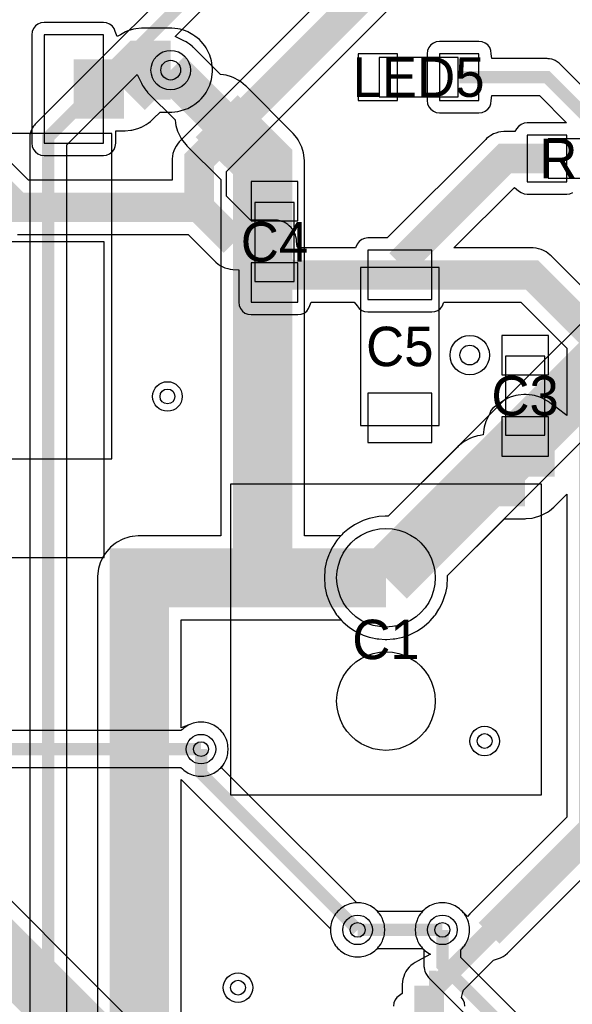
# Model space of a CAD drawing. Header units: millimetres. Extents: x -74 to 74, y -32 to 26.
# Tile 5 of 16: x -29 to -18, y -5 to 15. Entities that reach past the tile are written whole.
import ezdxf
from ezdxf.enums import TextEntityAlignment as Align

# ---------------------------------------------------------------- set-up
doc = ezdxf.new("R2010")
doc.units = ezdxf.units.MM
for name, color, linetype in [('COBRE_BAIXO', 7, 'Continuous'), ('COBRE_CIMA', 7, 'Continuous'), ('CORPOS_CIMA', 7, 'Continuous'), ('PADS_BAIXO', 7, 'Continuous'), ('PADS_CIMA', 7, 'Continuous'), ('PLANO_GND_BAIXO', 7, 'Continuous'), ('PLANO_GND_CIMA', 7, 'Continuous'), ('REFS_CIMA', 7, 'Continuous'), ('VIAS', 7, 'Continuous')]:
    doc.layers.add(name, color=color, linetype=linetype)

msp = doc.modelspace()

# ---------------------------------------------------------------- linework, layer by layer
at = {"layer": 'COBRE_BAIXO'}
for points, const_width in [([(29.283, 12.2), (29.283, 11.458), (29.208, 11.383), (25.761, 11.383), (18.181, 18.963), (11.646, 18.963), (9.643, 20.966), (-3.765, 20.966), (-5.002, 22.203), (-5.002, 23.679), (-5.886, 24.563), (-6.694, 24.563), (-7.612, 23.645), (-7.612, 21.301), (-11.67, 17.243), (-18.019, 17.243), (-18.279, 16.983), (-24.104, 16.983), (-28.846, 12.241), (-28.846, -19.341)], 0.25), ([(-25.433, 12.669), (-26.365, 13.602)], 0.8), ([(-24.5, 3.31), (-24.5, 11.737), (-25.433, 12.669)], 1.2), ([(-22, 3.31), (-14.31, 11), (9, 11), (17, 3), (17, 0.81), (22, 0.81)], 1.2), ([(-27, -21.2), (-27, 3.31), (-24.5, 3.31)], 1.2), ([(-27, -21.2), (-27, 3.31), (-22, 3.31)], 1.2), ([(-24.5, 3.31), (-22, 3.31)], 1.2), ([(-25.75, -0.164), (-25.75, -0.653), (-22.575, -3.828)], 0.25), ([(-18.569, -6.832), (-20.857, -4.544), (-20.857, -3.828)], 0.25)]:
    msp.add_lwpolyline(points, dxfattribs=dict(at, const_width=const_width))
at = {"layer": 'COBRE_CIMA'}
for points, const_width in [([(-25.785, 10.82), (-25.785, 11.778), (-18.963, 18.6)], 0.6), ([(-26.365, 13.602), (-26.931, 13.602), (-27.313, 13.22)], 1.2), ([(-28.33, 13.22), (-27.313, 13.22)], 1.2), ([(-17.827, 11.81), (-17.827, 12.552), (-18.735, 13.46), (-20.515, 13.46)], 0.25), ([(-31.873, 13.22), (-29.473, 10.82), (-25.785, 10.82)], 0.6), ([(-21.72, 9.679), (-19.589, 11.81), (-18.735, 11.81)], 0.6), ([(-25.785, 10.82), (-25.077, 10.112)], 0.6), ([(-25.077, 10.112), (-24.26, 10.112)], 0.4), ([(-24.26, 9.704), (-24.26, 10.112)], 0.4), ([(-24.26, 9.704), (-24.005, 9.449), (-21.72, 9.449)], 0.6), ([(-24.26, 9.295), (-24.26, 9.704)], 0.6), ([(-21.72, 9.449), (-21.72, 9.679)], 0.6), ([(-19.909, -3.895), (-17.784, -1.77), (-17.784, 8.192), (-19.041, 9.449), (-21.72, 9.449)], 0.6), ([(-19.18, 6.175), (-19.18, 5.358)], 1.2), ([(-22, 3.31), (-19.952, 5.358), (-19.18, 5.358)], 1.2), ([(-25.75, -0.164), (-30.196, -0.164), (-34.854, 4.494), (-59.717, 4.494), (-62.445, 1.766), (-69.096, 1.766)], 0.25), ([(-25.307, -8.733), (-33.762, -0.278)], 1.2), ([(-20.857, -3.828), (-22.575, -3.828)], 0.25), ([(-20.972, -4.958), (-19.909, -3.895)], 0.4), ([(-21.125, -4.958), (-20.972, -4.958)], 0.6), ([(-21.125, -5.775), (-21.125, -4.958)], 0.6)]:
    msp.add_lwpolyline(points, dxfattribs=dict(at, const_width=const_width))
at = {"layer": 'CORPOS_CIMA'}
for points in [[(-22.14, 13.06), (-20.54, 13.06), (-20.54, 13.86), (-22.14, 13.86)], [(-27.56, 12.32), (-33.66, 12.32), (-33.66, 5.72), (-27.56, 5.72)], [(-18.71, 11.41), (-17.11, 11.41), (-17.11, 12.21), (-18.71, 12.21)], [(-23.86, 9.32), (-23.86, 10.92), (-24.66, 10.92), (-24.66, 9.32)], [(-22.52, 9.6), (-22.52, 6.4), (-20.92, 6.4), (-20.92, 9.6)], [(-18.78, 6.2), (-18.78, 7.8), (-19.58, 7.8), (-19.58, 6.2)], [(-25.15, 5.21), (-25.15, -1.09), (-18.85, -1.09), (-18.85, 5.21)]]:
    msp.add_lwpolyline(points, close=True, dxfattribs=at)
at = {"layer": 'PADS_BAIXO'}
for points in [[(-21, 3.31), (-21.009, 3.179), (-21.034, 3.051), (-21.076, 2.927), (-21.134, 2.81), (-21.207, 2.701), (-21.293, 2.603), (-21.391, 2.517), (-21.5, 2.444), (-21.617, 2.386), (-21.741, 2.344), (-21.869, 2.319), (-22, 2.31), (-22.131, 2.319), (-22.259, 2.344), (-22.383, 2.386), (-22.5, 2.444), (-22.609, 2.517), (-22.707, 2.603), (-22.793, 2.701), (-22.866, 2.81), (-22.924, 2.927), (-22.966, 3.051), (-22.991, 3.179), (-23, 3.31), (-22.991, 3.441), (-22.966, 3.569), (-22.924, 3.693), (-22.866, 3.81), (-22.793, 3.919), (-22.707, 4.017), (-22.609, 4.103), (-22.5, 4.176), (-22.383, 4.234), (-22.259, 4.276), (-22.131, 4.301), (-22, 4.31), (-21.869, 4.301), (-21.741, 4.276), (-21.617, 4.234), (-21.5, 4.176), (-21.391, 4.103), (-21.293, 4.017), (-21.207, 3.919), (-21.134, 3.81), (-21.076, 3.693), (-21.034, 3.569), (-21.009, 3.441)], [(-21, 0.81), (-21.009, 0.679), (-21.034, 0.551), (-21.076, 0.427), (-21.134, 0.31), (-21.207, 0.201), (-21.293, 0.103), (-21.391, 0.017), (-21.5, -0.056), (-21.617, -0.114), (-21.741, -0.156), (-21.869, -0.181), (-22, -0.19), (-22.131, -0.181), (-22.259, -0.156), (-22.383, -0.114), (-22.5, -0.056), (-22.609, 0.017), (-22.707, 0.103), (-22.793, 0.201), (-22.866, 0.31), (-22.924, 0.427), (-22.966, 0.551), (-22.991, 0.679), (-23, 0.81), (-22.991, 0.941), (-22.966, 1.069), (-22.924, 1.193), (-22.866, 1.31), (-22.793, 1.419), (-22.707, 1.517), (-22.609, 1.603), (-22.5, 1.676), (-22.383, 1.734), (-22.259, 1.776), (-22.131, 1.801), (-22, 1.81), (-21.869, 1.801), (-21.741, 1.776), (-21.617, 1.734), (-21.5, 1.676), (-21.391, 1.603), (-21.293, 1.517), (-21.207, 1.419), (-21.134, 1.31), (-21.076, 1.193), (-21.034, 1.069), (-21.009, 0.941)]]:
    msp.add_lwpolyline(points, close=True, dxfattribs=at)
at = {"layer": 'PADS_CIMA'}
for points in [[(-27.73, 14.32), (-28.93, 14.32), (-28.93, 12.12), (-27.73, 12.12)], [(-22.565, 12.985), (-21.765, 12.985), (-21.765, 13.935), (-22.565, 13.935)], [(-20.915, 12.985), (-20.115, 12.985), (-20.115, 13.935), (-20.915, 13.935)], [(-19.135, 11.335), (-18.335, 11.335), (-18.335, 12.285), (-19.135, 12.285)], [(-23.785, 10.545), (-23.785, 11.345), (-24.735, 11.345), (-24.735, 10.545)], [(-27.71, 10.12), (-33.51, 10.12), (-33.51, 3.72), (-27.71, 3.72)], [(-22.368, 9.949), (-22.368, 8.949), (-21.072, 8.949), (-21.072, 9.949)], [(-23.785, 8.895), (-23.785, 9.695), (-24.735, 9.695), (-24.735, 8.895)], [(-18.705, 7.425), (-18.705, 8.225), (-19.655, 8.225), (-19.655, 7.425)], [(-22.368, 7.051), (-22.368, 6.051), (-21.072, 6.051), (-21.072, 7.051)], [(-18.705, 5.775), (-18.705, 6.575), (-19.655, 6.575), (-19.655, 5.775)], [(-21, 3.31), (-21.009, 3.179), (-21.034, 3.051), (-21.076, 2.927), (-21.134, 2.81), (-21.207, 2.701), (-21.293, 2.603), (-21.391, 2.517), (-21.5, 2.444), (-21.617, 2.386), (-21.741, 2.344), (-21.869, 2.319), (-22, 2.31), (-22.131, 2.319), (-22.259, 2.344), (-22.383, 2.386), (-22.5, 2.444), (-22.609, 2.517), (-22.707, 2.603), (-22.793, 2.701), (-22.866, 2.81), (-22.924, 2.927), (-22.966, 3.051), (-22.991, 3.179), (-23, 3.31), (-22.991, 3.441), (-22.966, 3.569), (-22.924, 3.693), (-22.866, 3.81), (-22.793, 3.919), (-22.707, 4.017), (-22.609, 4.103), (-22.5, 4.176), (-22.383, 4.234), (-22.259, 4.276), (-22.131, 4.301), (-22, 4.31), (-21.869, 4.301), (-21.741, 4.276), (-21.617, 4.234), (-21.5, 4.176), (-21.391, 4.103), (-21.293, 4.017), (-21.207, 3.919), (-21.134, 3.81), (-21.076, 3.693), (-21.034, 3.569), (-21.009, 3.441)], [(-21, 0.81), (-21.009, 0.679), (-21.034, 0.551), (-21.076, 0.427), (-21.134, 0.31), (-21.207, 0.201), (-21.293, 0.103), (-21.391, 0.017), (-21.5, -0.056), (-21.617, -0.114), (-21.741, -0.156), (-21.869, -0.181), (-22, -0.19), (-22.131, -0.181), (-22.259, -0.156), (-22.383, -0.114), (-22.5, -0.056), (-22.609, 0.017), (-22.707, 0.103), (-22.793, 0.201), (-22.866, 0.31), (-22.924, 0.427), (-22.966, 0.551), (-22.991, 0.679), (-23, 0.81), (-22.991, 0.941), (-22.966, 1.069), (-22.924, 1.193), (-22.866, 1.31), (-22.793, 1.419), (-22.707, 1.517), (-22.609, 1.603), (-22.5, 1.676), (-22.383, 1.734), (-22.259, 1.776), (-22.131, 1.801), (-22, 1.81), (-21.869, 1.801), (-21.741, 1.776), (-21.617, 1.734), (-21.5, 1.676), (-21.391, 1.603), (-21.293, 1.517), (-21.207, 1.419), (-21.134, 1.31), (-21.076, 1.193), (-21.034, 1.069), (-21.009, 0.941)]]:
    msp.add_lwpolyline(points, close=True, dxfattribs=at)
at = {"layer": 'PLANO_GND_BAIXO'}
for points in [[(-14.911, 11.601), (-21.953, 4.559), (-21.984, 4.559), (-22.016, 4.559), (-22.147, 4.551), (-22.179, 4.547), (-22.308, 4.521), (-22.339, 4.513), (-22.463, 4.471), (-22.493, 4.458), (-22.611, 4.4), (-22.639, 4.384), (-22.748, 4.311), (-22.774, 4.291), (-22.872, 4.205), (-22.895, 4.182), (-22.917, 4.16), (-23.65, 4.16), (-23.65, 11.737), (-23.651, 11.762), (-23.663, 11.879), (-23.672, 11.927), (-23.706, 12.039), (-23.725, 12.084), (-23.781, 12.188), (-23.808, 12.229), (-23.882, 12.32), (-23.899, 12.338), (-24.831, 13.271), (-24.85, 13.287), (-24.941, 13.362), (-24.981, 13.389), (-25.085, 13.444), (-25.13, 13.463), (-25.243, 13.497), (-25.291, 13.507), (-25.357, 13.513), (-25.905, 14.062), (-25.913, 14.069), (-25.917, 14.073), (-25.957, 14.107), (-25.983, 14.127), (-26.026, 14.156), (-26.054, 14.173), (-26.101, 14.196), (-26.275, 14.281), (-23.949, 16.608)], [(-25.144, 16.473), (-29.111, 12.506), (-29.128, 12.488), (-29.143, 12.469), (-29.17, 12.428), (-29.182, 12.407), (-29.201, 12.361), (-29.208, 12.338), (-29.217, 12.29), (-29.22, 12.266), (-29.221, 12.241), (-29.221, -16.906)], [(-28.471, -18.935), (-28.471, 12.086), (-28.471, 12.086), (-27.044, 13.512), (-26.959, 13.338), (-26.936, 13.291), (-26.919, 13.263), (-26.89, 13.22), (-26.87, 13.194), (-26.836, 13.154), (-26.832, 13.15), (-26.825, 13.142), (-26.276, 12.594), (-26.27, 12.528), (-26.26, 12.48), (-26.226, 12.367), (-26.207, 12.322), (-26.152, 12.218), (-26.125, 12.178), (-26.05, 12.087), (-26.034, 12.068), (-25.35, 11.385), (-25.35, 4.16), (-27, 4.16), (-27.025, 4.159), (-27.142, 4.147), (-27.148, 4.147), (-27.19, 4.138), (-27.256, 4.118), (-27.302, 4.104), (-27.347, 4.085), (-27.451, 4.029), (-27.492, 4.002), (-27.583, 3.928), (-27.618, 3.893), (-27.692, 3.802), (-27.719, 3.761), (-27.775, 3.657), (-27.794, 3.612), (-27.828, 3.5), (-27.837, 3.452), (-27.849, 3.335), (-27.85, 3.31), (-27.85, -19.171)], [(-26.15, -19.171), (-26.15, -0.783), (-26.015, -0.918), (-24.91, -2.023), (-23.127, -3.806), (-23.124, -3.844), (-23.122, -3.884), (-23.118, -3.916), (-23.11, -3.954), (-23.102, -3.986), (-23.089, -4.023), (-23.076, -4.053), (-23.059, -4.089), (-23.043, -4.117), (-23.021, -4.15), (-23.001, -4.175), (-22.975, -4.205), (-22.952, -4.228), (-22.922, -4.254), (-22.897, -4.274), (-22.864, -4.296), (-22.836, -4.312), (-22.8, -4.329), (-22.77, -4.342), (-22.733, -4.355), (-22.701, -4.363), (-22.663, -4.371), (-22.631, -4.375), (-22.591, -4.377), (-22.559, -4.377), (-22.519, -4.375), (-22.487, -4.371), (-22.449, -4.363), (-22.417, -4.355), (-22.38, -4.342), (-22.35, -4.329), (-22.314, -4.312), (-22.286, -4.296), (-22.253, -4.274), (-22.228, -4.254), (-22.198, -4.228), (-22.175, -4.205), (-22.149, -4.175), (-22.129, -4.15), (-22.107, -4.117), (-22.091, -4.089), (-22.074, -4.053), (-22.061, -4.023), (-22.048, -3.986), (-22.04, -3.954), (-22.032, -3.916), (-22.028, -3.884), (-22.026, -3.844), (-22.026, -3.812), (-22.028, -3.772), (-22.032, -3.74), (-22.04, -3.702), (-22.048, -3.67), (-22.061, -3.633), (-22.074, -3.603), (-22.091, -3.567), (-22.107, -3.539), (-22.129, -3.506), (-22.149, -3.481), (-22.175, -3.451), (-22.198, -3.428), (-22.228, -3.402), (-22.253, -3.382), (-22.286, -3.36), (-22.314, -3.344), (-22.35, -3.327), (-22.38, -3.314), (-22.417, -3.301), (-22.449, -3.293), (-22.487, -3.285), (-22.519, -3.281), (-22.559, -3.279), (-22.597, -3.276), (-24.71, -1.162), (-25.333, -0.54), (-25.282, -0.453), (-25.266, -0.425), (-25.249, -0.389), (-25.236, -0.359), (-25.223, -0.322), (-25.215, -0.29), (-25.207, -0.252), (-25.203, -0.22), (-25.201, -0.18), (-25.201, -0.148), (-25.203, -0.108), (-25.207, -0.076), (-25.215, -0.038), (-25.223, -0.006), (-25.236, 0.031), (-25.249, 0.061), (-25.266, 0.097), (-25.282, 0.125), (-25.304, 0.158), (-25.324, 0.183), (-25.35, 0.213), (-25.373, 0.236), (-25.403, 0.262), (-25.428, 0.282), (-25.461, 0.304), (-25.489, 0.32), (-25.525, 0.337), (-25.555, 0.35), (-25.592, 0.363), (-25.624, 0.371), (-25.662, 0.379), (-25.694, 0.383), (-25.734, 0.385), (-25.766, 0.385), (-25.806, 0.383), (-25.838, 0.379), (-25.876, 0.371), (-25.908, 0.363), (-25.945, 0.35), (-25.975, 0.337), (-25.975, 0.337), (-26.15, 0.265), (-26.15, 2.46), (-22.917, 2.46), (-22.895, 2.438), (-22.872, 2.415), (-22.774, 2.329), (-22.748, 2.309), (-22.639, 2.236), (-22.611, 2.22), (-22.493, 2.162), (-22.463, 2.149), (-22.339, 2.107), (-22.308, 2.099), (-22.179, 2.073), (-22.147, 2.069), (-22.016, 2.061), (-21.984, 2.061), (-21.853, 2.069), (-21.821, 2.073), (-21.692, 2.099), (-21.661, 2.107), (-21.537, 2.149), (-21.507, 2.162), (-21.389, 2.22), (-21.361, 2.236), (-21.252, 2.309), (-21.226, 2.329), (-21.128, 2.415), (-21.105, 2.438), (-21.019, 2.536), (-20.999, 2.562), (-20.926, 2.671), (-20.91, 2.699), (-20.852, 2.817), (-20.839, 2.847), (-20.797, 2.971), (-20.789, 3.002), (-20.763, 3.131), (-20.759, 3.163), (-20.751, 3.294), (-20.751, 3.326), (-20.751, 3.357), (-13.958, 10.15)], [(-18.591, -6.28), (-20.482, -4.389), (-20.482, -4.234), (-20.457, -4.205), (-20.431, -4.175), (-20.411, -4.15), (-20.389, -4.117), (-20.373, -4.089), (-20.356, -4.053), (-20.343, -4.023), (-20.33, -3.986), (-20.322, -3.954), (-20.314, -3.916), (-20.31, -3.884), (-20.308, -3.844), (-20.308, -3.812), (-20.31, -3.772), (-20.314, -3.74), (-20.322, -3.702), (-20.33, -3.67), (-20.343, -3.633), (-20.356, -3.603), (-20.373, -3.567), (-20.389, -3.539), (-20.411, -3.506), (-20.431, -3.481), (-20.457, -3.451), (-20.48, -3.428), (-20.51, -3.402), (-20.535, -3.382), (-20.568, -3.36), (-20.596, -3.344), (-20.632, -3.327), (-20.662, -3.314), (-20.699, -3.301), (-20.731, -3.293), (-20.769, -3.285), (-20.801, -3.281), (-20.841, -3.279), (-20.873, -3.279), (-20.913, -3.281), (-20.945, -3.285), (-20.983, -3.293), (-21.015, -3.301), (-21.052, -3.314), (-21.082, -3.327), (-21.118, -3.344), (-21.146, -3.36), (-21.179, -3.382), (-21.204, -3.402), (-21.234, -3.428), (-21.257, -3.451), (-21.283, -3.481), (-21.303, -3.506), (-21.325, -3.539), (-21.341, -3.567), (-21.358, -3.603), (-21.371, -3.633), (-21.384, -3.67), (-21.392, -3.702), (-21.4, -3.74), (-21.404, -3.772), (-21.406, -3.812), (-21.406, -3.844), (-21.404, -3.884), (-21.4, -3.916), (-21.392, -3.954), (-21.384, -3.986), (-21.371, -4.023), (-21.358, -4.053), (-21.341, -4.089), (-21.325, -4.117), (-21.303, -4.15), (-21.283, -4.175), (-21.257, -4.205), (-21.232, -4.234), (-21.232, -4.544), (-21.231, -4.569), (-21.228, -4.593), (-21.219, -4.641), (-21.212, -4.664), (-21.193, -4.71), (-21.181, -4.731), (-21.154, -4.772), (-21.139, -4.791), (-21.122, -4.809), (-19.121, -6.81)]]:
    msp.add_lwpolyline(points, dxfattribs=at)
at = {"layer": 'PLANO_GND_CIMA'}
for points in [[(-19.352, 18.989), (-26.174, 12.167), (-26.19, 12.149), (-26.228, 12.103), (-26.255, 12.063), (-26.283, 12.011), (-26.301, 11.965), (-26.318, 11.909), (-26.328, 11.861), (-26.334, 11.803), (-26.335, 11.778), (-26.335, 11.37), (-29.245, 11.37), (-31.484, 13.609)], [(-17.562, 12.817), (-18.47, 13.725), (-18.488, 13.742), (-18.507, 13.757), (-18.548, 13.784), (-18.569, 13.796), (-18.615, 13.815), (-18.638, 13.822), (-18.686, 13.831), (-18.71, 13.834), (-18.735, 13.835), (-19.852, 13.835), (-19.865, 13.935), (-19.874, 14), (-19.898, 14.06), (-19.938, 14.112), (-19.99, 14.152), (-20.05, 14.176), (-20.115, 14.185), (-20.915, 14.185), (-20.98, 14.176), (-21.04, 14.152), (-21.092, 14.112), (-21.132, 14.06), (-21.156, 14), (-21.165, 13.935), (-21.165, 12.985), (-21.156, 12.92), (-21.132, 12.86), (-21.092, 12.808), (-21.04, 12.768), (-20.98, 12.744), (-20.915, 12.735), (-20.115, 12.735), (-20.05, 12.744), (-19.99, 12.768), (-19.938, 12.808), (-19.898, 12.86), (-19.874, 12.92), (-19.865, 12.985), (-19.852, 13.085), (-18.89, 13.085), (-18.34, 12.535), (-19.135, 12.535), (-19.2, 12.526), (-19.26, 12.502), (-19.312, 12.462), (-19.352, 12.41), (-19.39, 12.36), (-19.589, 12.36), (-19.614, 12.359), (-19.672, 12.353), (-19.72, 12.343), (-19.776, 12.326), (-19.822, 12.308), (-19.874, 12.28), (-19.914, 12.253), (-19.96, 12.215), (-19.978, 12.199), (-21.978, 10.199), (-22.368, 10.199), (-22.433, 10.19), (-22.493, 10.166), (-22.545, 10.126), (-22.585, 10.074), (-22.609, 10.014), (-22.609, 10.014), (-22.616, 9.999), (-23.777, 9.999), (-23.8, 10.022), (-23.811, 10.137), (-23.815, 10.176), (-23.825, 10.224), (-23.836, 10.261), (-23.855, 10.306), (-23.873, 10.341), (-23.891, 10.368), (-23.9, 10.382), (-23.925, 10.412), (-23.96, 10.447), (-23.99, 10.472), (-24.031, 10.499), (-24.066, 10.517), (-24.111, 10.536), (-24.148, 10.547), (-24.196, 10.557), (-24.235, 10.561), (-24.26, 10.562), (-24.749, 10.562), (-25.235, 11.048), (-25.235, 11.55), (-18.685, 18.1)], [(-17.395, 8.581), (-18.652, 9.838), (-18.67, 9.854), (-18.716, 9.892), (-18.756, 9.919), (-18.808, 9.947), (-18.854, 9.965), (-18.91, 9.982), (-18.958, 9.992), (-19.016, 9.998), (-19.041, 9.999), (-20.622, 9.999), (-19.397, 11.224), (-19.312, 11.158), (-19.26, 11.118), (-19.2, 11.094), (-19.135, 11.085), (-18.335, 11.085), (-18.27, 11.094), (-18.21, 11.118)], [(-29.473, 10.27), (-26.013, 10.27), (-25.466, 9.723), (-25.448, 9.707), (-25.402, 9.669), (-25.362, 9.642), (-25.31, 9.614), (-25.264, 9.596), (-25.208, 9.579), (-25.16, 9.569), (-25.102, 9.563), (-24.985, 9.552), (-24.985, 8.895), (-24.976, 8.83), (-24.952, 8.77), (-24.912, 8.718), (-24.86, 8.678), (-24.8, 8.654), (-24.735, 8.645), (-23.785, 8.645), (-23.72, 8.654), (-23.66, 8.678), (-23.608, 8.718), (-23.568, 8.77), (-23.544, 8.83), (-23.515, 8.899), (-22.642, 8.899), (-22.585, 8.825), (-22.585, 8.824), (-22.545, 8.772), (-22.545, 8.772), (-22.493, 8.732), (-22.433, 8.708), (-22.368, 8.699), (-21.072, 8.699), (-21.007, 8.708), (-20.947, 8.732), (-20.895, 8.772), (-20.855, 8.824), (-20.831, 8.884), (-20.824, 8.899), (-19.269, 8.899), (-18.334, 7.964), (-18.334, 6.603), (-18.528, 6.752), (-18.58, 6.792), (-18.612, 6.805), (-18.688, 6.867), (-18.729, 6.894), (-18.833, 6.95), (-18.878, 6.969), (-18.99, 7.003), (-19.038, 7.012), (-19.155, 7.024), (-19.205, 7.024), (-19.322, 7.012), (-19.37, 7.003), (-19.482, 6.969), (-19.527, 6.95), (-19.631, 6.894), (-19.672, 6.867), (-19.748, 6.805), (-19.78, 6.792), (-19.832, 6.752), (-19.872, 6.7), (-19.896, 6.64), (-19.898, 6.629), (-19.899, 6.626), (-19.955, 6.522), (-19.974, 6.477), (-20.008, 6.365), (-20.017, 6.317), (-20.028, 6.208), (-20.094, 6.195), (-20.142, 6.186), (-20.254, 6.152), (-20.299, 6.133), (-20.403, 6.077), (-20.444, 6.05), (-20.535, 5.976), (-20.553, 5.959), (-21.953, 4.559), (-21.984, 4.559), (-22.016, 4.559), (-22.147, 4.551), (-22.179, 4.547), (-22.308, 4.521), (-22.339, 4.513), (-22.463, 4.471), (-22.493, 4.458), (-22.611, 4.4), (-22.639, 4.384), (-22.748, 4.311), (-22.774, 4.291), (-22.872, 4.205), (-22.895, 4.182), (-22.981, 4.084), (-23.001, 4.058), (-23.074, 3.949), (-23.09, 3.921), (-23.148, 3.803), (-23.161, 3.773), (-23.203, 3.649), (-23.211, 3.618), (-23.237, 3.489), (-23.241, 3.457), (-23.249, 3.326), (-23.249, 3.294), (-23.241, 3.163), (-23.237, 3.131), (-23.211, 3.002), (-23.203, 2.971), (-23.161, 2.847), (-23.148, 2.817), (-23.09, 2.699), (-23.074, 2.671), (-23.001, 2.562), (-22.981, 2.536), (-22.895, 2.438), (-22.872, 2.415), (-22.774, 2.329), (-22.748, 2.309), (-22.639, 2.236), (-22.611, 2.22), (-22.493, 2.162), (-22.463, 2.149), (-22.339, 2.107), (-22.308, 2.099), (-22.179, 2.073), (-22.147, 2.069), (-22.016, 2.061), (-21.984, 2.061), (-21.853, 2.069), (-21.821, 2.073), (-21.692, 2.099), (-21.661, 2.107), (-21.537, 2.149), (-21.507, 2.162), (-21.389, 2.22), (-21.361, 2.236), (-21.252, 2.309), (-21.226, 2.329), (-21.128, 2.415), (-21.105, 2.438), (-21.019, 2.536), (-20.999, 2.562), (-20.926, 2.671), (-20.91, 2.699), (-20.852, 2.817), (-20.839, 2.847), (-20.797, 2.971), (-20.789, 3.002), (-20.763, 3.131), (-20.759, 3.163), (-20.751, 3.294), (-20.751, 3.326), (-20.751, 3.357), (-19.6, 4.508), (-19.18, 4.508), (-19.155, 4.509), (-19.038, 4.521), (-18.99, 4.53), (-18.878, 4.564), (-18.833, 4.583), (-18.729, 4.639), (-18.688, 4.666), (-18.597, 4.74), (-18.562, 4.775), (-18.334, 5.004), (-18.334, -1.542), (-20.298, -3.506), (-20.35, -3.558), (-20.457, -3.451), (-20.48, -3.428), (-20.51, -3.402), (-20.535, -3.382), (-20.568, -3.36), (-20.596, -3.344), (-20.632, -3.327), (-20.662, -3.314), (-20.699, -3.301), (-20.731, -3.293), (-20.769, -3.285), (-20.801, -3.281), (-20.841, -3.279), (-20.873, -3.279), (-20.913, -3.281), (-20.945, -3.285), (-20.983, -3.293), (-21.015, -3.301), (-21.052, -3.314), (-21.082, -3.327), (-21.118, -3.344), (-21.146, -3.36), (-21.179, -3.382), (-21.204, -3.402), (-21.234, -3.428), (-21.263, -3.453), (-22.169, -3.453), (-22.198, -3.428), (-22.228, -3.402), (-22.253, -3.382), (-22.286, -3.36), (-22.314, -3.344), (-22.35, -3.327), (-22.38, -3.314), (-22.417, -3.301), (-22.449, -3.293), (-22.487, -3.285), (-22.519, -3.281), (-22.559, -3.279), (-22.591, -3.279), (-22.631, -3.281), (-22.663, -3.285), (-22.701, -3.293), (-22.733, -3.301), (-22.77, -3.314), (-22.8, -3.327), (-22.836, -3.344), (-22.864, -3.36), (-22.897, -3.382), (-22.922, -3.402), (-22.952, -3.428), (-22.975, -3.451), (-23.001, -3.481), (-23.021, -3.506), (-23.043, -3.539), (-23.059, -3.567), (-23.076, -3.603), (-23.089, -3.633), (-23.102, -3.67), (-23.11, -3.702), (-23.118, -3.74), (-23.122, -3.772), (-23.124, -3.812), (-23.124, -3.844), (-23.122, -3.884), (-23.118, -3.916), (-23.11, -3.954), (-23.102, -3.986), (-23.089, -4.023), (-23.076, -4.053), (-23.059, -4.089), (-23.043, -4.117), (-23.021, -4.15), (-23.001, -4.175), (-22.975, -4.205), (-22.952, -4.228), (-22.922, -4.254), (-22.897, -4.274), (-22.864, -4.296), (-22.836, -4.312), (-22.8, -4.329), (-22.77, -4.342), (-22.733, -4.355), (-22.701, -4.363), (-22.663, -4.371), (-22.631, -4.375), (-22.591, -4.377), (-22.559, -4.377), (-22.519, -4.375), (-22.487, -4.371), (-22.449, -4.363), (-22.417, -4.355), (-22.38, -4.342), (-22.35, -4.329), (-22.314, -4.312), (-22.286, -4.296), (-22.253, -4.274), (-22.228, -4.254), (-22.198, -4.228), (-22.169, -4.203), (-21.259, -4.203), (-21.257, -4.205), (-21.234, -4.228), (-21.204, -4.254), (-21.179, -4.274), (-21.146, -4.296), (-21.118, -4.312), (-21.098, -4.322), (-21.358, -4.46), (-21.41, -4.488), (-21.45, -4.515), (-21.496, -4.553), (-21.53, -4.587), (-21.568, -4.633), (-21.595, -4.673), (-21.623, -4.725), (-21.641, -4.771), (-21.658, -4.827), (-21.668, -4.875), (-21.674, -4.933), (-21.675, -4.958), (-21.675, -5.12), (-21.725, -5.158), (-21.777, -5.198), (-21.817, -5.25), (-21.841, -5.31), (-21.85, -5.375)], [(-24.706, -8.132), (-33.161, 0.323)], [(-30.196, -0.539), (-26.156, -0.539), (-26.127, -0.564), (-26.097, -0.59), (-26.072, -0.61), (-26.039, -0.632), (-26.011, -0.648), (-25.975, -0.665), (-25.945, -0.678), (-25.908, -0.691), (-25.876, -0.699), (-25.838, -0.707), (-25.806, -0.711), (-25.766, -0.713), (-25.734, -0.713), (-25.694, -0.711), (-25.662, -0.707), (-25.624, -0.699), (-25.592, -0.691), (-25.555, -0.678), (-25.525, -0.665), (-25.489, -0.648), (-25.461, -0.632), (-25.428, -0.61), (-25.403, -0.59), (-25.373, -0.564), (-25.35, -0.541), (-25.324, -0.511), (-25.304, -0.486), (-25.282, -0.453), (-25.266, -0.425), (-25.249, -0.389), (-25.236, -0.359), (-25.223, -0.322), (-25.215, -0.29), (-25.207, -0.252), (-25.203, -0.22), (-25.201, -0.18), (-25.201, -0.148), (-25.203, -0.108), (-25.207, -0.076), (-25.215, -0.038), (-25.223, -0.006), (-25.236, 0.031), (-25.249, 0.061), (-25.266, 0.097), (-25.282, 0.125), (-25.304, 0.158), (-25.324, 0.183), (-25.35, 0.213), (-25.373, 0.236), (-25.403, 0.262), (-25.428, 0.282), (-25.461, 0.304), (-25.489, 0.32), (-25.525, 0.337), (-25.555, 0.35), (-25.592, 0.363), (-25.624, 0.371), (-25.662, 0.379), (-25.694, 0.383), (-25.734, 0.385), (-25.766, 0.385), (-25.806, 0.383), (-25.838, 0.379), (-25.876, 0.371), (-25.908, 0.363), (-25.945, 0.35), (-25.975, 0.337), (-26.011, 0.32), (-26.039, 0.304), (-26.072, 0.282), (-26.097, 0.262), (-26.127, 0.236), (-26.156, 0.211), (-30.041, 0.211)], [(-20.4, -5.375), (-20.409, -5.31), (-20.433, -5.25), (-20.472, -5.2), (-20.456, -5.145), (-20.439, -5.089), (-20.426, -5.049), (-19.819, -4.441), (-19.778, -4.429), (-19.722, -4.412), (-19.677, -4.393), (-19.625, -4.365), (-19.584, -4.338), (-19.539, -4.301), (-19.52, -4.284), (-17.395, -2.159)]]:
    msp.add_lwpolyline(points, dxfattribs=at)
msp.add_lwpolyline([(-27.73, 11.87), (-27.665, 11.879), (-27.605, 11.903), (-27.553, 11.943), (-27.513, 11.995), (-27.489, 12.055), (-27.48, 12.12), (-27.48, 12.37), (-27.313, 12.37), (-27.288, 12.371), (-27.171, 12.383), (-27.152, 12.387), (-27.123, 12.392), (-27.011, 12.426), (-26.966, 12.445), (-26.958, 12.449), (-26.862, 12.501), (-26.821, 12.528), (-26.777, 12.564), (-26.73, 12.602), (-26.712, 12.619), (-26.579, 12.752), (-26.365, 12.752), (-26.34, 12.753), (-26.223, 12.765), (-26.175, 12.774), (-26.063, 12.808), (-26.018, 12.827), (-25.914, 12.883), (-25.873, 12.91), (-25.782, 12.984), (-25.747, 13.019), (-25.673, 13.11), (-25.646, 13.151), (-25.59, 13.255), (-25.571, 13.3), (-25.537, 13.412), (-25.528, 13.46), (-25.516, 13.577), (-25.516, 13.627), (-25.528, 13.744), (-25.537, 13.792), (-25.571, 13.904), (-25.59, 13.949), (-25.646, 14.053), (-25.673, 14.094), (-25.747, 14.185), (-25.782, 14.22), (-25.873, 14.294), (-25.914, 14.321), (-26.018, 14.377), (-26.063, 14.396), (-26.175, 14.43), (-26.223, 14.439), (-26.34, 14.451), (-26.365, 14.452), (-26.931, 14.452), (-26.956, 14.451), (-27.073, 14.439), (-27.121, 14.43), (-27.233, 14.396), (-27.278, 14.377), (-27.382, 14.321), (-27.448, 14.286), (-27.489, 14.385), (-27.513, 14.445), (-27.553, 14.497), (-27.605, 14.537), (-27.665, 14.561), (-27.73, 14.57), (-28.93, 14.57), (-28.995, 14.561), (-29.055, 14.537), (-29.107, 14.497), (-29.147, 14.445), (-29.171, 14.385), (-29.18, 14.32), (-29.18, 12.12), (-29.171, 12.055), (-29.147, 11.995), (-29.107, 11.943), (-29.055, 11.903), (-28.995, 11.879), (-28.93, 11.87), (-27.73, 11.87)], close=True, dxfattribs=at)
at = {"layer": 'VIAS'}
for centre, radius in [((-26.365, 13.602), 0.4), ((-26.365, 13.602), 0.2), ((-20.301, 7.825), 0.4), ((-20.301, 7.825), 0.2), ((-26.43, 6.986), 0.3), ((-26.43, 6.986), 0.15), ((-20, 0), 0.3), ((-25.75, -0.164), 0.3), ((-20, 0), 0.15), ((-25.75, -0.164), 0.15), ((-22.575, -3.828), 0.3), ((-20.857, -3.828), 0.3), ((-22.575, -3.828), 0.15), ((-20.857, -3.828), 0.15), ((-25, -5), 0.3), ((-25, -5), 0.15)]:
    msp.add_circle(centre, radius, dxfattribs=at)

# ---------------------------------------------------------------- texts
at = {"layer": 'REFS_CIMA'}
for s, p in [('LED5', (-21.34, 13.46)), ('R10', (-17.91, 11.81)), ('C4', (-24.26, 10.12)), ('C5', (-21.72, 8)), ('C3', (-19.18, 7)), ('C1', (-22, 2.06))]:
    msp.add_text(s, height=0.8, dxfattribs=at).set_placement(p, align=Align.MIDDLE_CENTER)

doc.saveas('drawing.dxf')
